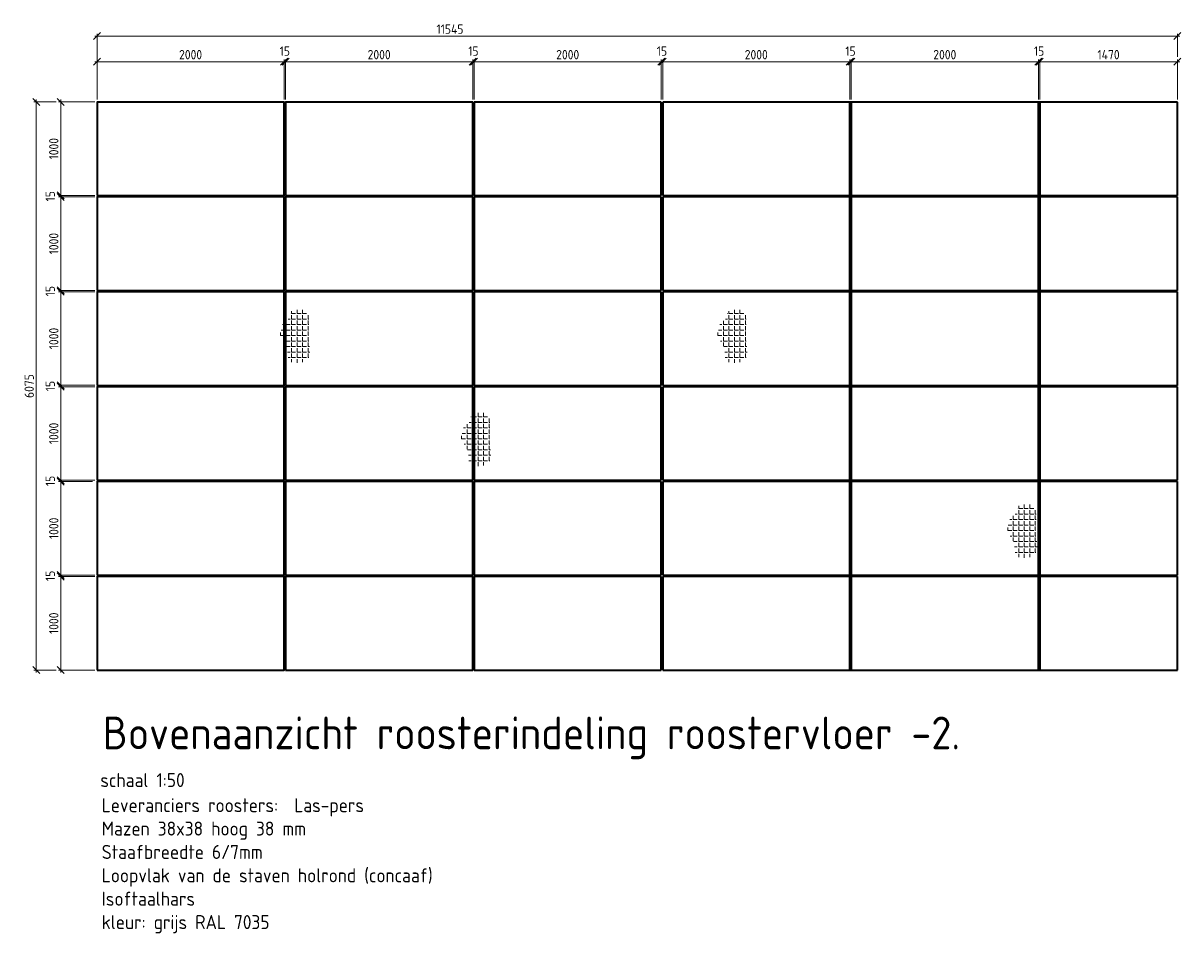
# Model space of a CAD drawing. Header units: millimetres. Extents: x 1013 to 324894, y 12445 to 193774.
# Tile 2 of 36: x 82289 to 94660, y 76682 to 86422. Entities that reach past the tile are written whole.
import ezdxf

# ---------------------------------------------------------------- set-up
doc = ezdxf.new("R2010")
doc.units = ezdxf.units.MM
doc.header["$LTSCALE"] = 10
for name, color, linetype, lineweight in [('25', 7, 'Continuous', 25), ('35', 2, 'Continuous', 35), ('35tekst', 2, 'Continuous', 35), ('70tekst', 4, 'Continuous', 70), ('Arcering', 254, 'Continuous', 13)]:
    doc.layers.add(name, color=color, linetype=linetype, lineweight=lineweight)
doc.styles.add('Bersselaar', font='isocp.shx')
doc.dimstyles.new('SCH-50-2', dxfattribs={"dimscale": 50, "dimtxt": 2, "dimasz": 1.5, "dimexe": 0.5, "dimexo": 0.5, "dimgap": 0.5, "dimtad": 1, "dimdec": 0, "dimdsep": 46, "dimtxsty": 'Bersselaar', "dimblk1": 'OBLIQUE', "dimblk2": 'OBLIQUE', "dimsah": 1, "dimcen": 3.5, "dimdle": 0.5, "dimclrd": 3, "dimclre": 3, "dimclrt": 256, "dimadec": 0, "dimazin": 0, "dimtfac": 1, "dimtdec": 0, "dimtmove": 2, "dimatfit": 3, "dimfxl": 1, "dimtvp": 1.4, "dimtolj": 1, "dimtzin": 0, "dimlwd": 13, "dimlwe": 13, "dimarcsym": 0})

# ---------------------------------------------------------------- blocks, each defined once
blk = doc.blocks.new('_Oblique')
at = {"color": 0, "lineweight": -2}
blk.add_line((-0.5, -0.5), (0.5, 0.5), dxfattribs=at)
blk = doc.blocks.new('*D112')
at = {"layer": '25', "color": 3, "lineweight": 13}
for p, q in [((83053, 85579), (82666, 85579)), ((82691, 85604), (82691, 84554)), ((83053, 84579), (82666, 84579))]:
    blk.add_line(p, q, dxfattribs=at)
at = {"layer": 'Defpoints', "color": 0}
for p in [(83078, 85579), (82691, 84579), (83078, 84579)]:
    blk.add_point(p, dxfattribs=at)
at = {"layer": '25', "color": 3, "lineweight": 13, "xscale": 75, "yscale": 75, "zscale": 75}
for p, rotation in [((82691, 85579), 90), ((82691, 84579), 270)]:
    blk.add_blockref('_Oblique', p, dxfattribs=dict(at, rotation=rotation))
at = {"layer": '25', "insert": (82616, 85079), "char_height": 100, "attachment_point": 5, "rotation": 90, "style": 'Bersselaar'}
blk.add_mtext('\\A1;1000', dxfattribs=at)
blk = doc.blocks.new('*D113')
at = {"layer": '25', "color": 3, "lineweight": 13}
for p, q in [((82691, 84579), (82691, 84654)), ((83053, 84579), (82666, 84579)), ((83053, 84564), (82666, 84564)), ((82691, 84579), (82691, 84564)), ((82691, 84564), (82691, 84489))]:
    blk.add_line(p, q, dxfattribs=at)
at = {"layer": 'Defpoints', "color": 0}
for p in [(82691, 84564), (83078, 84579), (83078, 84564)]:
    blk.add_point(p, dxfattribs=at)
at = {"layer": '25', "color": 3, "lineweight": 13, "xscale": 75, "yscale": 75, "zscale": 75}
for p, rotation in [((82691, 84579), 270), ((82691, 84564), 90)]:
    blk.add_blockref('_Oblique', p, dxfattribs=dict(at, rotation=rotation))
at = {"layer": '25', "insert": (82578, 84571), "char_height": 100, "attachment_point": 5, "rotation": 90, "style": 'Bersselaar'}
blk.add_mtext('\\A1;15', dxfattribs=at)
blk = doc.blocks.new('*D114')
at = {"layer": '25', "color": 3, "lineweight": 13}
for p, q in [((83053, 84564), (82666, 84564)), ((82691, 84589), (82691, 83539)), ((83053, 83564), (82666, 83564))]:
    blk.add_line(p, q, dxfattribs=at)
at = {"layer": 'Defpoints', "color": 0}
for p in [(83078, 84564), (82691, 83564), (83078, 83564)]:
    blk.add_point(p, dxfattribs=at)
at = {"layer": '25', "color": 3, "lineweight": 13, "xscale": 75, "yscale": 75, "zscale": 75}
for p, rotation in [((82691, 84564), 90), ((82691, 83564), 270)]:
    blk.add_blockref('_Oblique', p, dxfattribs=dict(at, rotation=rotation))
at = {"layer": '25', "insert": (82616, 84064), "char_height": 100, "attachment_point": 5, "rotation": 90, "style": 'Bersselaar'}
blk.add_mtext('\\A1;1000', dxfattribs=at)
blk = doc.blocks.new('*D115')
at = {"layer": '25', "color": 3, "lineweight": 13}
for p, q in [((82691, 83564), (82691, 83639)), ((83053, 83564), (82666, 83564)), ((83053, 83549), (82666, 83549)), ((82691, 83564), (82691, 83549)), ((82691, 83549), (82691, 83474))]:
    blk.add_line(p, q, dxfattribs=at)
at = {"layer": 'Defpoints', "color": 0}
for p in [(82691, 83549), (83078, 83564), (83078, 83549)]:
    blk.add_point(p, dxfattribs=at)
at = {"layer": '25', "color": 3, "lineweight": 13, "xscale": 75, "yscale": 75, "zscale": 75}
for p, rotation in [((82691, 83564), 270), ((82691, 83549), 90)]:
    blk.add_blockref('_Oblique', p, dxfattribs=dict(at, rotation=rotation))
at = {"layer": '25', "insert": (82578, 83556), "char_height": 100, "attachment_point": 5, "rotation": 90, "style": 'Bersselaar'}
blk.add_mtext('\\A1;15', dxfattribs=at)
blk = doc.blocks.new('*D116')
at = {"layer": '25', "color": 3, "lineweight": 13}
for p, q in [((83053, 83549), (82666, 83549)), ((82691, 83574), (82691, 82524)), ((83053, 82549), (82666, 82549))]:
    blk.add_line(p, q, dxfattribs=at)
at = {"layer": 'Defpoints', "color": 0}
for p in [(83078, 83549), (82691, 82549), (83078, 82549)]:
    blk.add_point(p, dxfattribs=at)
at = {"layer": '25', "color": 3, "lineweight": 13, "xscale": 75, "yscale": 75, "zscale": 75}
for p, rotation in [((82691, 83549), 90), ((82691, 82549), 270)]:
    blk.add_blockref('_Oblique', p, dxfattribs=dict(at, rotation=rotation))
at = {"layer": '25', "insert": (82616, 83049), "char_height": 100, "attachment_point": 5, "rotation": 90, "style": 'Bersselaar'}
blk.add_mtext('\\A1;1000', dxfattribs=at)
blk = doc.blocks.new('*D117')
at = {"layer": '25', "color": 3, "lineweight": 13}
for p, q in [((83053, 82549), (82666, 82549)), ((83053, 82534), (82666, 82534)), ((82691, 82549), (82691, 82624)), ((82691, 82549), (82691, 82534)), ((82691, 82534), (82691, 82459))]:
    blk.add_line(p, q, dxfattribs=at)
at = {"layer": 'Defpoints', "color": 0}
for p in [(82691, 82534), (83078, 82549), (83078, 82534)]:
    blk.add_point(p, dxfattribs=at)
at = {"layer": '25', "color": 3, "lineweight": 13, "xscale": 75, "yscale": 75, "zscale": 75}
for p, rotation in [((82691, 82549), 270), ((82691, 82534), 90)]:
    blk.add_blockref('_Oblique', p, dxfattribs=dict(at, rotation=rotation))
at = {"layer": '25', "insert": (82578, 82541), "char_height": 100, "attachment_point": 5, "rotation": 90, "style": 'Bersselaar'}
blk.add_mtext('\\A1;15', dxfattribs=at)
blk = doc.blocks.new('*D118')
at = {"layer": '25', "color": 3, "lineweight": 13}
for p, q in [((83053, 82534), (82666, 82534)), ((82691, 82559), (82691, 81509)), ((83053, 81534), (82666, 81534))]:
    blk.add_line(p, q, dxfattribs=at)
at = {"layer": 'Defpoints', "color": 0}
for p in [(83078, 82534), (82691, 81534), (83078, 81534)]:
    blk.add_point(p, dxfattribs=at)
at = {"layer": '25', "color": 3, "lineweight": 13, "xscale": 75, "yscale": 75, "zscale": 75}
for p, rotation in [((82691, 82534), 90), ((82691, 81534), 270)]:
    blk.add_blockref('_Oblique', p, dxfattribs=dict(at, rotation=rotation))
at = {"layer": '25', "insert": (82616, 82034), "char_height": 100, "attachment_point": 5, "rotation": 90, "style": 'Bersselaar'}
blk.add_mtext('\\A1;1000', dxfattribs=at)
blk = doc.blocks.new('*D119')
at = {"layer": '25', "color": 3, "lineweight": 13}
for p, q in [((83053, 81534), (82666, 81534)), ((82691, 81534), (82691, 81609)), ((82691, 81534), (82691, 81519)), ((83028, 81519), (82666, 81519)), ((82691, 81519), (82691, 81444))]:
    blk.add_line(p, q, dxfattribs=at)
at = {"layer": 'Defpoints', "color": 0}
for p in [(83078, 81534), (82691, 81519), (83053, 81519)]:
    blk.add_point(p, dxfattribs=at)
at = {"layer": '25', "color": 3, "lineweight": 13, "xscale": 75, "yscale": 75, "zscale": 75}
for p, rotation in [((82691, 81534), 270), ((82691, 81519), 90)]:
    blk.add_blockref('_Oblique', p, dxfattribs=dict(at, rotation=rotation))
at = {"layer": '25', "insert": (82578, 81526), "char_height": 100, "attachment_point": 5, "rotation": 90, "style": 'Bersselaar'}
blk.add_mtext('\\A1;15', dxfattribs=at)
blk = doc.blocks.new('*D120')
at = {"layer": '25', "color": 3, "lineweight": 13}
for p, q in [((82691, 81544), (82691, 80494)), ((83028, 81519), (82666, 81519)), ((83053, 80519), (82666, 80519))]:
    blk.add_line(p, q, dxfattribs=at)
at = {"layer": 'Defpoints', "color": 0}
for p in [(83053, 81519), (82691, 80519), (83078, 80519)]:
    blk.add_point(p, dxfattribs=at)
at = {"layer": '25', "color": 3, "lineweight": 13, "xscale": 75, "yscale": 75, "zscale": 75}
for p, rotation in [((82691, 81519), 90), ((82691, 80519), 270)]:
    blk.add_blockref('_Oblique', p, dxfattribs=dict(at, rotation=rotation))
at = {"layer": '25', "insert": (82616, 81019), "char_height": 100, "attachment_point": 5, "rotation": 90, "style": 'Bersselaar'}
blk.add_mtext('\\A1;1000', dxfattribs=at)
blk = doc.blocks.new('*D121')
at = {"layer": '25', "color": 3, "lineweight": 13}
for p, q in [((82691, 80519), (82691, 80594)), ((83053, 80519), (82666, 80519)), ((83053, 80504), (82666, 80504)), ((82691, 80519), (82691, 80504)), ((82691, 80504), (82691, 80429))]:
    blk.add_line(p, q, dxfattribs=at)
at = {"layer": 'Defpoints', "color": 0}
for p in [(82691, 80504), (83078, 80519), (83078, 80504)]:
    blk.add_point(p, dxfattribs=at)
at = {"layer": '25', "color": 3, "lineweight": 13, "xscale": 75, "yscale": 75, "zscale": 75}
for p, rotation in [((82691, 80519), 270), ((82691, 80504), 90)]:
    blk.add_blockref('_Oblique', p, dxfattribs=dict(at, rotation=rotation))
at = {"layer": '25', "insert": (82578, 80511), "char_height": 100, "attachment_point": 5, "rotation": 90, "style": 'Bersselaar'}
blk.add_mtext('\\A1;15', dxfattribs=at)
blk = doc.blocks.new('*D122')
at = {"layer": '25', "color": 3, "lineweight": 13}
for p, q in [((83053, 80504), (82666, 80504)), ((82691, 80529), (82691, 79479)), ((83053, 79504), (82666, 79504))]:
    blk.add_line(p, q, dxfattribs=at)
at = {"layer": 'Defpoints', "color": 0}
for p in [(83078, 80504), (82691, 79504), (83078, 79504)]:
    blk.add_point(p, dxfattribs=at)
at = {"layer": '25', "color": 3, "lineweight": 13, "xscale": 75, "yscale": 75, "zscale": 75}
for p, rotation in [((82691, 80504), 90), ((82691, 79504), 270)]:
    blk.add_blockref('_Oblique', p, dxfattribs=dict(at, rotation=rotation))
at = {"layer": '25', "insert": (82616, 80004), "char_height": 100, "attachment_point": 5, "rotation": 90, "style": 'Bersselaar'}
blk.add_mtext('\\A1;1000', dxfattribs=at)
blk = doc.blocks.new('*D123')
at = {"layer": '25', "color": 3, "lineweight": 13}
for p, q in [((82641, 85579), (82403, 85579)), ((82428, 85604), (82428, 79479)), ((82641, 79504), (82403, 79504))]:
    blk.add_line(p, q, dxfattribs=at)
at = {"layer": 'Defpoints', "color": 0}
for p in [(82666, 85579), (82428, 79504), (82666, 79504)]:
    blk.add_point(p, dxfattribs=at)
at = {"layer": '25', "color": 3, "lineweight": 13, "xscale": 75, "yscale": 75, "zscale": 75}
for p, rotation in [((82428, 85579), 90), ((82428, 79504), 270)]:
    blk.add_blockref('_Oblique', p, dxfattribs=dict(at, rotation=rotation))
at = {"layer": '25', "insert": (82353, 82541), "char_height": 100, "attachment_point": 5, "rotation": 90, "style": 'Bersselaar'}
blk.add_mtext('\\A1;6075', dxfattribs=at)
blk = doc.blocks.new('*D124')
at = {"layer": '25', "color": 3, "lineweight": 13}
for p, q in [((83053, 86010), (85103, 86010)), ((83078, 85604), (83078, 86035)), ((85078, 85604), (85078, 86035))]:
    blk.add_line(p, q, dxfattribs=at)
at = {"layer": 'Defpoints', "color": 0}
for p in [(85078, 86010), (83078, 85579), (85078, 85579)]:
    blk.add_point(p, dxfattribs=at)
at = {"layer": '25', "color": 3, "lineweight": 13, "xscale": 75, "yscale": 75, "zscale": 75, "rotation": 180}
blk.add_blockref('_Oblique', (83078, 86010), dxfattribs=at)
at = {"layer": '25', "color": 3, "lineweight": 13, "xscale": 75, "yscale": 75, "zscale": 75}
blk.add_blockref('_Oblique', (85078, 86010), dxfattribs=at)
at = {"layer": '25', "insert": (84078, 86085), "char_height": 100, "attachment_point": 5, "style": 'Bersselaar'}
blk.add_mtext('\\A1;2000', dxfattribs=at)
blk = doc.blocks.new('*D125')
at = {"layer": '25', "color": 3, "lineweight": 13}
for p, q in [((85078, 86010), (85003, 86010)), ((85078, 85604), (85078, 86035)), ((85078, 86010), (85093, 86010)), ((85093, 85604), (85093, 86035)), ((85093, 86010), (85168, 86010))]:
    blk.add_line(p, q, dxfattribs=at)
at = {"layer": 'Defpoints', "color": 0}
for p in [(85093, 86010), (85078, 85579), (85093, 85579)]:
    blk.add_point(p, dxfattribs=at)
at = {"layer": '25', "color": 3, "lineweight": 13, "xscale": 75, "yscale": 75, "zscale": 75}
blk.add_blockref('_Oblique', (85078, 86010), dxfattribs=at)
at = {"layer": '25', "color": 3, "lineweight": 13, "xscale": 75, "yscale": 75, "zscale": 75, "rotation": 180}
blk.add_blockref('_Oblique', (85093, 86010), dxfattribs=at)
at = {"layer": '25', "insert": (85085, 86123), "char_height": 100, "attachment_point": 5, "style": 'Bersselaar'}
blk.add_mtext('\\A1;15', dxfattribs=at)
blk = doc.blocks.new('*D126')
at = {"layer": '25', "color": 3, "lineweight": 13}
for p, q in [((85068, 86010), (87118, 86010)), ((85093, 85604), (85093, 86035)), ((87093, 85604), (87093, 86035))]:
    blk.add_line(p, q, dxfattribs=at)
at = {"layer": 'Defpoints', "color": 0}
for p in [(87093, 86010), (85093, 85579), (87093, 85579)]:
    blk.add_point(p, dxfattribs=at)
at = {"layer": '25', "color": 3, "lineweight": 13, "xscale": 75, "yscale": 75, "zscale": 75, "rotation": 180}
blk.add_blockref('_Oblique', (85093, 86010), dxfattribs=at)
at = {"layer": '25', "color": 3, "lineweight": 13, "xscale": 75, "yscale": 75, "zscale": 75}
blk.add_blockref('_Oblique', (87093, 86010), dxfattribs=at)
at = {"layer": '25', "insert": (86093, 86085), "char_height": 100, "attachment_point": 5, "style": 'Bersselaar'}
blk.add_mtext('\\A1;2000', dxfattribs=at)
blk = doc.blocks.new('*D127')
at = {"layer": '25', "color": 3, "lineweight": 13}
for p, q in [((87093, 86010), (87018, 86010)), ((87093, 85604), (87093, 86035)), ((87093, 86010), (87108, 86010)), ((87108, 85604), (87108, 86035)), ((87108, 86010), (87183, 86010))]:
    blk.add_line(p, q, dxfattribs=at)
at = {"layer": 'Defpoints', "color": 0}
for p in [(87108, 86010), (87093, 85579), (87108, 85579)]:
    blk.add_point(p, dxfattribs=at)
at = {"layer": '25', "color": 3, "lineweight": 13, "xscale": 75, "yscale": 75, "zscale": 75}
blk.add_blockref('_Oblique', (87093, 86010), dxfattribs=at)
at = {"layer": '25', "color": 3, "lineweight": 13, "xscale": 75, "yscale": 75, "zscale": 75, "rotation": 180}
blk.add_blockref('_Oblique', (87108, 86010), dxfattribs=at)
at = {"layer": '25', "insert": (87100, 86123), "char_height": 100, "attachment_point": 5, "style": 'Bersselaar'}
blk.add_mtext('\\A1;15', dxfattribs=at)
blk = doc.blocks.new('*D128')
at = {"layer": '25', "color": 3, "lineweight": 13}
for p, q in [((87083, 86010), (89133, 86010)), ((87108, 85604), (87108, 86035)), ((89108, 85604), (89108, 86035))]:
    blk.add_line(p, q, dxfattribs=at)
at = {"layer": 'Defpoints', "color": 0}
for p in [(89108, 86010), (87108, 85579), (89108, 85579)]:
    blk.add_point(p, dxfattribs=at)
at = {"layer": '25', "color": 3, "lineweight": 13, "xscale": 75, "yscale": 75, "zscale": 75, "rotation": 180}
blk.add_blockref('_Oblique', (87108, 86010), dxfattribs=at)
at = {"layer": '25', "color": 3, "lineweight": 13, "xscale": 75, "yscale": 75, "zscale": 75}
blk.add_blockref('_Oblique', (89108, 86010), dxfattribs=at)
at = {"layer": '25', "insert": (88108, 86085), "char_height": 100, "attachment_point": 5, "style": 'Bersselaar'}
blk.add_mtext('\\A1;2000', dxfattribs=at)
blk = doc.blocks.new('*D129')
at = {"layer": '25', "color": 3, "lineweight": 13}
for p, q in [((89108, 86010), (89033, 86010)), ((89108, 85604), (89108, 86035)), ((89108, 86010), (89123, 86010)), ((89123, 85604), (89123, 86035)), ((89123, 86010), (89198, 86010))]:
    blk.add_line(p, q, dxfattribs=at)
at = {"layer": 'Defpoints', "color": 0}
for p in [(89123, 86010), (89108, 85579), (89123, 85579)]:
    blk.add_point(p, dxfattribs=at)
at = {"layer": '25', "color": 3, "lineweight": 13, "xscale": 75, "yscale": 75, "zscale": 75}
blk.add_blockref('_Oblique', (89108, 86010), dxfattribs=at)
at = {"layer": '25', "color": 3, "lineweight": 13, "xscale": 75, "yscale": 75, "zscale": 75, "rotation": 180}
blk.add_blockref('_Oblique', (89123, 86010), dxfattribs=at)
at = {"layer": '25', "insert": (89115, 86123), "char_height": 100, "attachment_point": 5, "style": 'Bersselaar'}
blk.add_mtext('\\A1;15', dxfattribs=at)
blk = doc.blocks.new('*D130')
at = {"layer": '25', "color": 3, "lineweight": 13}
for p, q in [((93128, 86010), (94648, 86010)), ((93153, 85604), (93153, 86035)), ((94623, 85604), (94623, 86035))]:
    blk.add_line(p, q, dxfattribs=at)
at = {"layer": 'Defpoints', "color": 0}
for p in [(94623, 86010), (93153, 85579), (94623, 85579)]:
    blk.add_point(p, dxfattribs=at)
at = {"layer": '25', "color": 3, "lineweight": 13, "xscale": 75, "yscale": 75, "zscale": 75, "rotation": 180}
blk.add_blockref('_Oblique', (93153, 86010), dxfattribs=at)
at = {"layer": '25', "color": 3, "lineweight": 13, "xscale": 75, "yscale": 75, "zscale": 75}
blk.add_blockref('_Oblique', (94623, 86010), dxfattribs=at)
at = {"layer": '25', "insert": (93888, 86085), "char_height": 100, "attachment_point": 5, "style": 'Bersselaar'}
blk.add_mtext('\\A1;1470', dxfattribs=at)
blk = doc.blocks.new('*D131')
at = {"layer": '25', "color": 3, "lineweight": 13}
for p, q in [((83053, 86283), (94648, 86283)), ((83078, 86035), (83078, 86308)), ((94623, 86060), (94623, 86308))]:
    blk.add_line(p, q, dxfattribs=at)
at = {"layer": 'Defpoints', "color": 0}
for p in [(94623, 86283), (83078, 86010), (94623, 86035)]:
    blk.add_point(p, dxfattribs=at)
at = {"layer": '25', "color": 3, "lineweight": 13, "xscale": 75, "yscale": 75, "zscale": 75, "rotation": 180}
blk.add_blockref('_Oblique', (83078, 86283), dxfattribs=at)
at = {"layer": '25', "color": 3, "lineweight": 13, "xscale": 75, "yscale": 75, "zscale": 75}
blk.add_blockref('_Oblique', (94623, 86283), dxfattribs=at)
at = {"layer": '25', "insert": (86850, 86358), "char_height": 100, "attachment_point": 5, "style": 'Bersselaar'}
blk.add_mtext('\\A1;11545', dxfattribs=at)
blk = doc.blocks.new('*D870')
at = {"layer": '25', "color": 3, "lineweight": 13}
for p, q in [((89098, 86010), (91148, 86010)), ((89123, 85604), (89123, 86035)), ((91123, 85604), (91123, 86035))]:
    blk.add_line(p, q, dxfattribs=at)
at = {"layer": 'Defpoints', "color": 0}
for p in [(91123, 86010), (89123, 85579), (91123, 85579)]:
    blk.add_point(p, dxfattribs=at)
at = {"layer": '25', "color": 3, "lineweight": 13, "xscale": 75, "yscale": 75, "zscale": 75, "rotation": 180}
blk.add_blockref('_Oblique', (89123, 86010), dxfattribs=at)
at = {"layer": '25', "color": 3, "lineweight": 13, "xscale": 75, "yscale": 75, "zscale": 75}
blk.add_blockref('_Oblique', (91123, 86010), dxfattribs=at)
at = {"layer": '25', "insert": (90123, 86085), "char_height": 100, "attachment_point": 5, "style": 'Bersselaar'}
blk.add_mtext('\\A1;2000', dxfattribs=at)
blk = doc.blocks.new('*D871')
at = {"layer": '25', "color": 3, "lineweight": 13}
for p, q in [((91123, 86010), (91048, 86010)), ((91123, 85604), (91123, 86035)), ((91123, 86010), (91138, 86010)), ((91138, 85604), (91138, 86035)), ((91138, 86010), (91213, 86010))]:
    blk.add_line(p, q, dxfattribs=at)
at = {"layer": 'Defpoints', "color": 0}
for p in [(91138, 86010), (91123, 85579), (91138, 85579)]:
    blk.add_point(p, dxfattribs=at)
at = {"layer": '25', "color": 3, "lineweight": 13, "xscale": 75, "yscale": 75, "zscale": 75}
blk.add_blockref('_Oblique', (91123, 86010), dxfattribs=at)
at = {"layer": '25', "color": 3, "lineweight": 13, "xscale": 75, "yscale": 75, "zscale": 75, "rotation": 180}
blk.add_blockref('_Oblique', (91138, 86010), dxfattribs=at)
at = {"layer": '25', "insert": (91130, 86123), "char_height": 100, "attachment_point": 5, "style": 'Bersselaar'}
blk.add_mtext('\\A1;15', dxfattribs=at)
blk = doc.blocks.new('*D872')
at = {"layer": '25', "color": 3, "lineweight": 13}
for p, q in [((91113, 86010), (93163, 86010)), ((91138, 85604), (91138, 86035)), ((93138, 85604), (93138, 86035))]:
    blk.add_line(p, q, dxfattribs=at)
at = {"layer": 'Defpoints', "color": 0}
for p in [(93138, 86010), (91138, 85579), (93138, 85579)]:
    blk.add_point(p, dxfattribs=at)
at = {"layer": '25', "color": 3, "lineweight": 13, "xscale": 75, "yscale": 75, "zscale": 75, "rotation": 180}
blk.add_blockref('_Oblique', (91138, 86010), dxfattribs=at)
at = {"layer": '25', "color": 3, "lineweight": 13, "xscale": 75, "yscale": 75, "zscale": 75}
blk.add_blockref('_Oblique', (93138, 86010), dxfattribs=at)
at = {"layer": '25', "insert": (92138, 86085), "char_height": 100, "attachment_point": 5, "style": 'Bersselaar'}
blk.add_mtext('\\A1;2000', dxfattribs=at)
blk = doc.blocks.new('*D873')
at = {"layer": '25', "color": 3, "lineweight": 13}
for p, q in [((93138, 86010), (93063, 86010)), ((93138, 85604), (93138, 86035)), ((93138, 86010), (93153, 86010)), ((93153, 85604), (93153, 86035)), ((93153, 86010), (93228, 86010))]:
    blk.add_line(p, q, dxfattribs=at)
at = {"layer": 'Defpoints', "color": 0}
for p in [(93153, 86010), (93138, 85579), (93153, 85579)]:
    blk.add_point(p, dxfattribs=at)
at = {"layer": '25', "color": 3, "lineweight": 13, "xscale": 75, "yscale": 75, "zscale": 75}
blk.add_blockref('_Oblique', (93138, 86010), dxfattribs=at)
at = {"layer": '25', "color": 3, "lineweight": 13, "xscale": 75, "yscale": 75, "zscale": 75, "rotation": 180}
blk.add_blockref('_Oblique', (93153, 86010), dxfattribs=at)
at = {"layer": '25', "insert": (93145, 86123), "char_height": 100, "attachment_point": 5, "style": 'Bersselaar'}
blk.add_mtext('\\A1;15', dxfattribs=at)

msp = doc.modelspace()

# ---------------------------------------------------------------- hatches: boundary and pattern name
at = {"layer": 'Arcering', "ltscale": 0.5}
h = msp.add_hatch(dxfattribs=at)
h.set_pattern_fill('ANGLE', color=256, scale=8.4, style=0)
h.set_pattern_definition([(0, (80581.083, 67766.433), (0, 58.674), [42.672, -16.002]), (90, (80581.083, 67766.433), (-58.674, 4e-15), [42.672, -16.002])])
edge = h.paths.add_edge_path()
edge.add_spline(control_points=[(85094.426, 83241.199), (85078.07, 83257.552), (85045.028, 83141.115), (85023.735, 83058.139), (85133.111, 82953.828), (85091.411, 82769.611), (85412.782, 82791.313), (85297.371, 83083.049), (85392.282, 83356.988), (85131.906, 83396.042), (85118.902, 83216.727), (85094.426, 83241.199)], knot_values=[0, 0, 0, 0, 34.693176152, 96.913736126, 162.305604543, 227.642852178, 318.824279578, 450.248728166, 587.276098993, 662.673648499, 714.591641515, 714.591641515, 714.591641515, 714.591641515], degree=3, periodic=0)
h = msp.add_hatch(dxfattribs=at)
h.set_pattern_fill('ANGLE', color=256, scale=8.4, style=0)
h.set_pattern_definition([(0, (85254.16, 67766.433), (0, 58.674), [42.672, -16.002]), (90, (85254.16, 67766.433), (-58.674, 4e-15), [42.672, -16.002])])
edge = h.paths.add_edge_path()
edge.add_spline(control_points=[(89767.503, 83241.199), (89751.147, 83257.552), (89718.105, 83141.115), (89696.812, 83058.139), (89806.188, 82953.828), (89764.488, 82769.611), (90085.859, 82791.313), (89970.448, 83083.049), (90065.359, 83356.988), (89804.983, 83396.042), (89791.98, 83216.727), (89767.503, 83241.199)], knot_values=[0, 0, 0, 0, 34.693176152, 96.913736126, 162.305604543, 227.642852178, 318.824279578, 450.248728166, 587.276098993, 662.673648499, 714.591641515, 714.591641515, 714.591641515, 714.591641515], degree=3, periodic=0)
h = msp.add_hatch(dxfattribs=at)
h.set_pattern_fill('ANGLE', color=256, scale=8.4, style=0)
h.set_pattern_definition([(0, (82514.77, 66662.29), (0, 58.674), [42.672, -16.002]), (90, (82514.77, 66662.29), (-58.674, 4e-15), [42.672, -16.002])])
edge = h.paths.add_edge_path()
edge.add_spline(control_points=[(87028.113, 82137.055), (87011.757, 82153.408), (86978.715, 82036.971), (86957.422, 81953.995), (87066.798, 81849.685), (87025.098, 81665.467), (87346.469, 81687.169), (87231.058, 81978.905), (87325.969, 82252.844), (87065.593, 82291.899), (87052.59, 82112.583), (87028.113, 82137.055)], knot_values=[0, 0, 0, 0, 34.693176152, 96.913736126, 162.305604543, 227.642852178, 318.824279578, 450.248728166, 587.276098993, 662.673648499, 714.591641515, 714.591641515, 714.591641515, 714.591641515], degree=3, periodic=0)
h = msp.add_hatch(dxfattribs=at)
h.set_pattern_fill('ANGLE', color=256, scale=8.4, style=0)
h.set_pattern_definition([(0, (88351.1, 65681.78), (0, 58.674), [42.672, -16.002]), (90, (88351.1, 65681.78), (-58.674, 4e-15), [42.672, -16.002])])
edge = h.paths.add_edge_path()
edge.add_spline(control_points=[(92864.443, 81156.545), (92848.087, 81172.898), (92815.045, 81056.461), (92793.753, 80973.485), (92903.129, 80869.175), (92861.429, 80684.957), (93182.799, 80706.659), (93067.388, 80998.395), (93162.3, 81272.334), (92901.924, 81311.389), (92888.92, 81132.073), (92864.443, 81156.545)], knot_values=[0, 0, 0, 0, 34.693176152, 96.913736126, 162.305604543, 227.642852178, 318.824279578, 450.248728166, 587.276098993, 662.673648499, 714.591641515, 714.591641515, 714.591641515, 714.591641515], degree=3, periodic=0)

# ---------------------------------------------------------------- linework, layer by layer
at = {"layer": '35'}
for p, q in [((89107.978, 85578.508), (87107.978, 85578.508)), ((87107.978, 85578.508), (87107.978, 84578.508)), ((89107.978, 84578.508), (89107.978, 85578.508)), ((94622.978, 85578.508), (89122.978, 85578.508)), ((89122.978, 85578.508), (89122.978, 84578.508)), ((91122.978, 84578.508), (91122.978, 85578.508)), ((91137.978, 85578.508), (91137.978, 84578.508)), ((93137.978, 84578.508), (93137.978, 85578.508)), ((93152.978, 85578.508), (93152.978, 84578.508)), ((94622.978, 84578.508), (94622.978, 85578.508)), ((87107.978, 84578.508), (89107.978, 84578.508)), ((89107.978, 84563.508), (87107.978, 84563.508)), ((87107.978, 84563.508), (87107.978, 83563.508)), ((89107.978, 83563.508), (89107.978, 84563.508)), ((89122.978, 84578.508), (94622.978, 84578.508)), ((94622.978, 84563.508), (89122.978, 84563.508)), ((89122.978, 84563.508), (89122.978, 83563.508)), ((91122.978, 83563.508), (91122.978, 84563.508)), ((91137.978, 84563.508), (91137.978, 83563.508)), ((93137.978, 83563.508), (93137.978, 84563.508)), ((93152.978, 84563.508), (93152.978, 83563.508)), ((94622.978, 83563.508), (94622.978, 84563.508)), ((87107.978, 83563.508), (89107.978, 83563.508)), ((89107.978, 83548.508), (87107.978, 83548.508)), ((87107.978, 83548.508), (87107.978, 82548.508)), ((89107.978, 82548.508), (89107.978, 83548.508)), ((89122.978, 83563.508), (94622.978, 83563.508)), ((94622.978, 83548.508), (89122.978, 83548.508)), ((89122.978, 83548.508), (89122.978, 82548.508)), ((91122.978, 82548.508), (91122.978, 83548.508)), ((91137.978, 83548.508), (91137.978, 82548.508)), ((93137.978, 82548.508), (93137.978, 83548.508)), ((93152.978, 83548.508), (93152.978, 82548.508)), ((94622.978, 82548.508), (94622.978, 83548.508)), ((87107.978, 82548.508), (89107.978, 82548.508)), ((89107.978, 82533.508), (87107.978, 82533.508)), ((87107.978, 82533.508), (87107.978, 81533.508)), ((89107.978, 81533.508), (89107.978, 82533.508)), ((89122.978, 82548.508), (94622.978, 82548.508)), ((94622.978, 82533.508), (89122.978, 82533.508)), ((89122.978, 82533.508), (89122.978, 81533.508)), ((91122.978, 81533.508), (91122.978, 82533.508)), ((91137.978, 82533.508), (91137.978, 81533.508)), ((93137.978, 81533.508), (93137.978, 82533.508)), ((93152.978, 82533.508), (93152.978, 81533.508)), ((94622.978, 81533.508), (94622.978, 82533.508)), ((87107.978, 81533.508), (89107.978, 81533.508)), ((89122.978, 81533.508), (94622.978, 81533.508)), ((89107.978, 81518.508), (87107.978, 81518.508)), ((87107.978, 81518.508), (87107.978, 80518.508)), ((89107.978, 80518.508), (89107.978, 81518.508)), ((94622.978, 81518.508), (89122.978, 81518.508)), ((89122.978, 81518.508), (89122.978, 80518.508)), ((91122.978, 80518.508), (91122.978, 81518.508)), ((91137.978, 81518.508), (91137.978, 80518.508)), ((93137.978, 80518.508), (93137.978, 81518.508)), ((93152.978, 81518.508), (93152.978, 80518.508)), ((94622.978, 80518.508), (94622.978, 81518.508)), ((87107.978, 80518.508), (89107.978, 80518.508)), ((89107.978, 80503.508), (87107.978, 80503.508)), ((87107.978, 80503.508), (87107.978, 79503.508)), ((89107.978, 79503.508), (89107.978, 80503.508)), ((89122.978, 80518.508), (94622.978, 80518.508)), ((94622.978, 80503.508), (89122.978, 80503.508)), ((89122.978, 80503.508), (89122.978, 79503.508)), ((91122.978, 79503.508), (91122.978, 80503.508)), ((91137.978, 80503.508), (91137.978, 79503.508)), ((93137.978, 79503.508), (93137.978, 80503.508)), ((93152.978, 80503.508), (93152.978, 79503.508)), ((94622.978, 79503.508), (94622.978, 80503.508)), ((87107.978, 79503.508), (89107.978, 79503.508)), ((89122.978, 79503.508), (94622.978, 79503.508))]:
    msp.add_line(p, q, dxfattribs=at)
for points in [[(83077.978, 84578.508), (85077.978, 84578.508), (85077.978, 85578.508), (83077.978, 85578.508)], [(85092.978, 84578.508), (87092.978, 84578.508), (87092.978, 85578.508), (85092.978, 85578.508)], [(83077.978, 83563.508), (85077.978, 83563.508), (85077.978, 84563.508), (83077.978, 84563.508)], [(85092.978, 83563.508), (87092.978, 83563.508), (87092.978, 84563.508), (85092.978, 84563.508)], [(83077.978, 82548.508), (85077.978, 82548.508), (85077.978, 83548.508), (83077.978, 83548.508)], [(85092.978, 82548.508), (87092.978, 82548.508), (87092.978, 83548.508), (85092.978, 83548.508)], [(83077.978, 81533.508), (85077.978, 81533.508), (85077.978, 82533.508), (83077.978, 82533.508)], [(85092.978, 81533.508), (87092.978, 81533.508), (87092.978, 82533.508), (85092.978, 82533.508)], [(83077.978, 80518.508), (85077.978, 80518.508), (85077.978, 81518.508), (83077.978, 81518.508)], [(85092.978, 80518.508), (87092.978, 80518.508), (87092.978, 81518.508), (85092.978, 81518.508)], [(83077.978, 79503.508), (85077.978, 79503.508), (85077.978, 80503.508), (83077.978, 80503.508)], [(85092.978, 79503.508), (87092.978, 79503.508), (87092.978, 80503.508), (85092.978, 80503.508)]]:
    msp.add_lwpolyline(points, close=True, dxfattribs=at)

# ---------------------------------------------------------------- texts
at = {"layer": '35tekst', "char_height": 150, "attachment_point": 1, "style": 'Bersselaar'}
for s, insert, width in [('schaal 1:50', (83113.073, 78401.598), 2430.96909), ('Leveranciers roosters:  Las-pers\\PMazen 38x38 hoog 38 mm\\PStaafbreedte 6/7mm\\PLoopvlak van de staven holrond (concaaf)\\PIsoftaalhars\\Pkleur: grijs RAL 7035', (83128.196, 78133.288), 8530.27192)]:
    msp.add_mtext(s, dxfattribs=dict(at, insert=insert, width=width))
at = {"layer": '70tekst', "insert": (83138.608, 79006.01), "char_height": 350, "width": 14233.23471, "attachment_point": 1, "style": 'Bersselaar'}
msp.add_mtext('Bovenaanzicht roosterindeling roostervloer -2.', dxfattribs=at)

# ---------------------------------------------------------------- dimensions: what is measured, and where the dimension line sits
at = {"layer": '25'}
dim = msp.add_linear_dim(base=(94622.978, 86282.854), p1=(83077.978, 86010.112), p2=(94622.978, 86035.112), dimstyle='SCH-50-2', dxfattribs=at)
dim.commit()
dim.dimension.update_dxf_attribs({"geometry": '*D131', "text_midpoint": (86850.478, 86357.854), "dimtype": 160})
for base, p1, p2, picture, middle in [((85077.978, 86010.112), (83077.978, 85578.508), (85077.978, 85578.508), '*D124', (84077.978, 86085.122)), ((85092.978, 86010.112), (85077.978, 85578.508), (85092.978, 85578.508), '*D125', (85085.478, 86122.612)), ((87092.978, 86010.112), (85092.978, 85578.508), (87092.978, 85578.508), '*D126', (86092.978, 86085.122)), ((87107.978, 86010.112), (87092.978, 85578.508), (87107.978, 85578.508), '*D127', (87100.478, 86122.612)), ((89107.978, 86010.112), (87107.978, 85578.508), (89107.978, 85578.508), '*D128', (88107.978, 86085.122)), ((89122.978, 86010.112), (89107.978, 85578.508), (89122.978, 85578.508), '*D129', (89115.478, 86122.612)), ((91122.978, 86010.112), (89122.978, 85578.508), (91122.978, 85578.508), '*D870', (90122.978, 86085.122)), ((91137.978, 86010.112), (91122.978, 85578.508), (91137.978, 85578.508), '*D871', (91130.478, 86122.612)), ((93137.978, 86010.112), (91137.978, 85578.508), (93137.978, 85578.508), '*D872', (92137.978, 86085.122)), ((93152.978, 86010.112), (93137.978, 85578.508), (93152.978, 85578.508), '*D873', (93145.478, 86122.612)), ((94622.978, 86010.112), (93152.978, 85578.508), (94622.978, 85578.508), '*D130', (93887.978, 86085.112))]:
    dim = msp.add_linear_dim(base=base, p1=p1, p2=p2, dimstyle='SCH-50-2', dxfattribs=at)
    dim.commit()
    dim.dimension.update_dxf_attribs({"geometry": picture, "text_midpoint": middle})
for base, p1, p2, picture, middle in [((82427.807, 79503.508), (82665.925, 85578.508), (82665.925, 79503.508), '*D123', (82352.807, 82541.008)), ((82690.925, 84578.508), (83077.978, 85578.508), (83077.978, 84578.508), '*D112', (82615.925, 85078.508)), ((82690.925, 84563.508), (83077.978, 84578.508), (83077.978, 84563.508), '*D113', (82578.425, 84571.008)), ((82690.925, 83563.508), (83077.978, 84563.508), (83077.978, 83563.508), '*D114', (82615.925, 84063.508)), ((82690.925, 83548.508), (83077.978, 83563.508), (83077.978, 83548.508), '*D115', (82578.425, 83556.008)), ((82690.925, 82548.508), (83077.978, 83548.508), (83077.978, 82548.508), '*D116', (82615.925, 83048.508)), ((82690.925, 82533.508), (83077.978, 82548.508), (83077.978, 82533.508), '*D117', (82578.425, 82541.008)), ((82690.925, 81533.508), (83077.978, 82533.508), (83077.978, 81533.508), '*D118', (82615.925, 82033.508)), ((82690.925, 81518.508), (83077.978, 81533.508), (83052.978, 81518.508), '*D119', (82578.425, 81526.008)), ((82690.925, 80518.508), (83052.978, 81518.508), (83077.978, 80518.508), '*D120', (82615.925, 81018.508)), ((82690.925, 80503.508), (83077.978, 80518.508), (83077.978, 80503.508), '*D121', (82578.425, 80511.008)), ((82690.925, 79503.508), (83077.978, 80503.508), (83077.978, 79503.508), '*D122', (82615.925, 80003.508))]:
    dim = msp.add_linear_dim(base=base, p1=p1, p2=p2, angle=90, dimstyle='SCH-50-2', dxfattribs=at)
    dim.commit()
    dim.dimension.update_dxf_attribs({"geometry": picture, "text_midpoint": middle})

doc.saveas('drawing.dxf')
